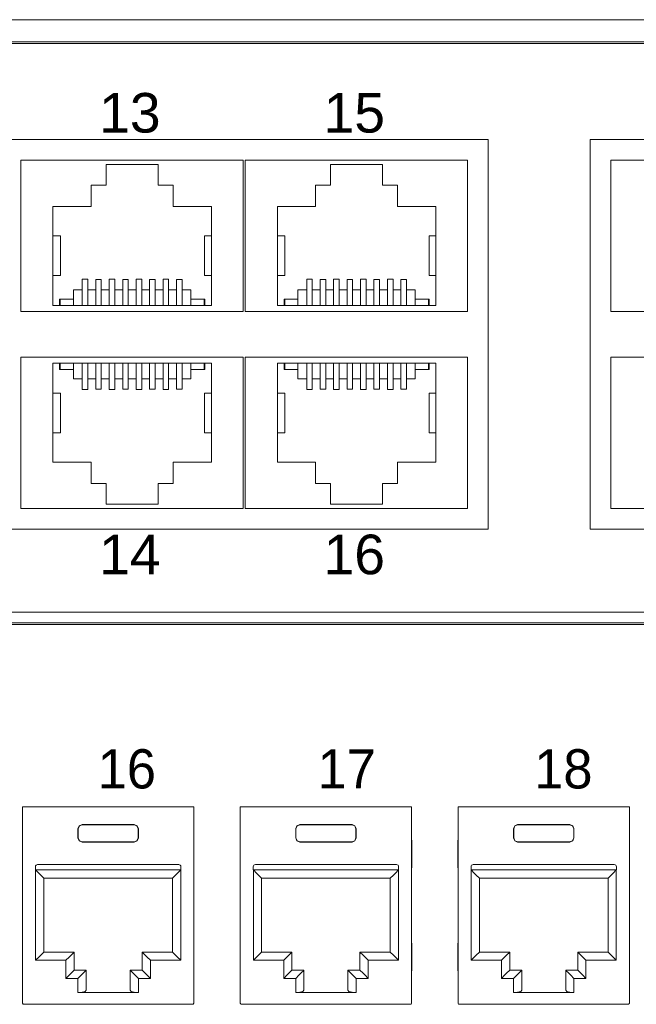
# Model space of a CAD drawing. Header units: millimetres. Extents: x 83969 to 164243, y -22860 to 4849.
# Tile 91 of 156: x 163453.09 to 163456.06, y -21365.36 to -21360.63. Entities that reach past the tile are written whole.
import ezdxf

# ---------------------------------------------------------------- set-up
doc = ezdxf.new("R2010")
doc.units = ezdxf.units.MM
doc.layers.get('0').update_dxf_attribs({"color": 251, "lineweight": 0})
doc.styles.add('_LANSTER_01', font='romans.shx')
doc.styles.add('Arial10', font='arial.ttf', dxfattribs={"height": 10})

# ---------------------------------------------------------------- blocks, each defined once
blk = doc.blocks.new('Panel modularny_24_port_1U')
at = {"color": 0}
for p, q in [((48.895, 4.445), (0, 4.445)), ((0, 0), (48.895, 0))]:
    blk.add_line(p, q, dxfattribs=at)
at = {"color": 0, "linetype": 'Continuous'}
for p, q in [((31.1159, 2.9564), (31.1348, 2.9564)), ((31.1159, 2.9564), (31.1159, 1.4553)), ((31.1348, 2.9564), (31.1379, 2.9564)), ((31.1379, 2.9564), (31.1453, 2.9564)), ((32.3985, 2.9564), (31.1453, 2.9564)), ((32.4058, 2.9564), (32.3985, 2.9564)), ((32.409, 2.9564), (32.4058, 2.9564)), ((32.4279, 2.9564), (32.409, 2.9564)), ((32.4279, 2.9564), (32.4279, 1.4553)), ((32.7828, 2.9564), (32.8017, 2.9564)), ((32.7828, 2.9564), (32.7828, 1.4553)), ((32.8017, 2.9564), (32.8048, 2.9564)), ((32.8048, 2.9564), (32.8122, 2.9564)), ((34.0653, 2.9564), (32.8122, 2.9564)), ((34.0727, 2.9564), (34.0653, 2.9564)), ((34.0758, 2.9564), (34.0727, 2.9564)), ((34.0947, 2.9564), (34.0758, 2.9564)), ((34.0947, 2.9564), (34.0947, 1.4553)), ((34.4497, 2.9564), (34.4686, 2.9564)), ((34.4497, 2.9564), (34.4497, 1.4553)), ((34.4686, 2.9564), (34.4717, 2.9564)), ((34.4717, 2.9564), (34.4791, 2.9564)), ((35.7322, 2.9564), (34.4791, 2.9564)), ((35.7396, 2.9564), (35.7322, 2.9564)), ((35.7427, 2.9564), (35.7396, 2.9564)), ((35.7616, 2.9564), (35.7427, 2.9564)), ((35.7616, 2.9564), (35.7616, 1.4553)), ((31.5409, 2.7884), (31.5501, 2.8107)), ((31.5409, 2.717), (31.5409, 2.7884)), ((31.5423, 2.7869), (31.5409, 2.7884)), ((31.5516, 2.8092), (31.5423, 2.7869)), ((31.5501, 2.8107), (31.5724, 2.8199)), ((31.5738, 2.8184), (31.5516, 2.8092)), ((31.5724, 2.8199), (31.9714, 2.8199)), ((31.5724, 2.8199), (31.5738, 2.8184)), ((31.9699, 2.8184), (31.5738, 2.8184)), ((31.9714, 2.8199), (31.9699, 2.8184)), ((31.9699, 2.8184), (31.9922, 2.8092)), ((31.9937, 2.8107), (31.9714, 2.8199)), ((31.9922, 2.8092), (32.0014, 2.7869)), ((32.0029, 2.7884), (31.9937, 2.8107)), ((32.0014, 2.7869), (32.0029, 2.7884)), ((32.0029, 2.717), (32.0029, 2.7884)), ((33.2077, 2.7884), (33.217, 2.8107)), ((33.2077, 2.717), (33.2077, 2.7884)), ((33.2092, 2.7869), (33.2077, 2.7884)), ((33.2184, 2.8092), (33.2092, 2.7869)), ((33.217, 2.8107), (33.2392, 2.8199)), ((33.2407, 2.8184), (33.2184, 2.8092)), ((33.2392, 2.8199), (33.6383, 2.8199)), ((33.2392, 2.8199), (33.2407, 2.8184)), ((33.6368, 2.8184), (33.2407, 2.8184)), ((33.6383, 2.8199), (33.6368, 2.8184)), ((33.6368, 2.8184), (33.6591, 2.8092)), ((33.6605, 2.8107), (33.6383, 2.8199)), ((33.6591, 2.8092), (33.6683, 2.7869)), ((33.6698, 2.7884), (33.6605, 2.8107)), ((33.6683, 2.7869), (33.6698, 2.7884)), ((33.6698, 2.717), (33.6698, 2.7884)), ((34.8746, 2.7884), (34.8838, 2.8107)), ((34.8746, 2.717), (34.8746, 2.7884)), ((34.8761, 2.7869), (34.8746, 2.7884)), ((34.8853, 2.8092), (34.8761, 2.7869)), ((34.8838, 2.8107), (34.9061, 2.8199)), ((34.9076, 2.8184), (34.8853, 2.8092)), ((34.9061, 2.8199), (35.3051, 2.8199)), ((34.9061, 2.8199), (34.9076, 2.8184)), ((35.3037, 2.8184), (34.9076, 2.8184)), ((35.3051, 2.8199), (35.3037, 2.8184)), ((35.3037, 2.8184), (35.326, 2.8092)), ((35.3274, 2.8107), (35.3051, 2.8199)), ((35.326, 2.8092), (35.3352, 2.7869)), ((35.3366, 2.7884), (35.3274, 2.8107)), ((35.3352, 2.7869), (35.3366, 2.7884)), ((35.3366, 2.717), (35.3366, 2.7884)), ((31.1159, 2.7126), (31.1152, 2.6904)), ((31.5423, 2.7184), (31.5409, 2.717)), ((31.5501, 2.6947), (31.5409, 2.717)), ((31.5423, 2.7184), (31.5423, 2.7869)), ((31.5423, 2.7184), (31.5516, 2.6962)), ((32.0014, 2.7184), (31.9922, 2.6962)), ((31.9937, 2.6947), (32.0029, 2.717)), ((32.0014, 2.7184), (32.0014, 2.7869)), ((32.0014, 2.7184), (32.0029, 2.717)), ((32.4285, 2.6904), (32.4279, 2.7126)), ((32.7828, 2.7126), (32.7821, 2.6904)), ((33.2092, 2.7184), (33.2077, 2.717)), ((33.217, 2.6947), (33.2077, 2.717)), ((33.2092, 2.7184), (33.2092, 2.7869)), ((33.2092, 2.7184), (33.2184, 2.6962)), ((33.6683, 2.7184), (33.6591, 2.6962)), ((33.6605, 2.6947), (33.6698, 2.717)), ((33.6683, 2.7184), (33.6683, 2.7869)), ((33.6683, 2.7184), (33.6698, 2.717)), ((34.0954, 2.6904), (34.0947, 2.7126)), ((34.4497, 2.7126), (34.449, 2.6904)), ((34.8761, 2.7184), (34.8746, 2.717)), ((34.8838, 2.6947), (34.8746, 2.717)), ((34.8761, 2.7184), (34.8761, 2.7869)), ((34.8761, 2.7184), (34.8853, 2.6962)), ((35.3352, 2.7184), (35.326, 2.6962)), ((35.3274, 2.6947), (35.3366, 2.717)), ((35.3352, 2.7184), (35.3352, 2.7869)), ((35.3352, 2.7184), (35.3366, 2.717)), ((35.7623, 2.6904), (35.7616, 2.7126)), ((31.1152, 2.6904), (31.115, 2.662)), ((31.115, 2.662), (31.115, 2.5255)), ((31.5724, 2.6855), (31.5501, 2.6947)), ((31.5516, 2.6962), (31.5738, 2.687)), ((31.5738, 2.687), (31.5724, 2.6855)), ((31.5724, 2.6855), (31.9714, 2.6855)), ((31.9699, 2.687), (31.5738, 2.687)), ((31.9922, 2.6962), (31.9699, 2.687)), ((31.9699, 2.687), (31.9714, 2.6855)), ((31.9714, 2.6855), (31.9937, 2.6947)), ((32.4288, 2.662), (32.4285, 2.6904)), ((32.4288, 2.662), (32.4288, 2.5255)), ((32.7821, 2.6904), (32.7819, 2.662)), ((32.7819, 2.662), (32.7819, 2.5255)), ((33.2392, 2.6855), (33.217, 2.6947)), ((33.2184, 2.6962), (33.2407, 2.687)), ((33.2407, 2.687), (33.2392, 2.6855)), ((33.2392, 2.6855), (33.6383, 2.6855)), ((33.6368, 2.687), (33.2407, 2.687)), ((33.6591, 2.6962), (33.6368, 2.687)), ((33.6368, 2.687), (33.6383, 2.6855)), ((33.6383, 2.6855), (33.6605, 2.6947)), ((34.0956, 2.662), (34.0954, 2.6904)), ((34.0956, 2.662), (34.0956, 2.5255)), ((34.449, 2.6904), (34.4487, 2.662)), ((34.4487, 2.662), (34.4487, 2.5255)), ((34.9061, 2.6855), (34.8838, 2.6947)), ((34.8853, 2.6962), (34.9076, 2.687)), ((34.9076, 2.687), (34.9061, 2.6855)), ((34.9061, 2.6855), (35.3051, 2.6855)), ((35.3037, 2.687), (34.9076, 2.687)), ((35.326, 2.6962), (35.3037, 2.687)), ((35.3037, 2.687), (35.3051, 2.6855)), ((35.3051, 2.6855), (35.3274, 2.6947)), ((35.7625, 2.662), (35.7623, 2.6904)), ((35.7625, 2.662), (35.7625, 2.5255)), ((31.115, 2.5255), (31.1152, 2.4971)), ((31.1152, 2.4971), (31.1159, 2.4749)), ((31.2154, 2.4973), (31.2154, 2.4721)), ((32.3116, 2.5141), (31.2322, 2.5141)), ((32.3284, 2.4973), (32.3284, 2.4721)), ((32.4279, 2.4749), (32.4285, 2.4971)), ((32.4285, 2.4971), (32.4288, 2.5255)), ((32.7819, 2.5255), (32.7821, 2.4971)), ((32.7821, 2.4971), (32.7828, 2.4749)), ((32.8822, 2.4973), (32.8822, 2.4721)), ((33.9785, 2.5141), (32.899, 2.5141)), ((33.9953, 2.4973), (33.9953, 2.4721)), ((34.0947, 2.4749), (34.0954, 2.4971)), ((34.0954, 2.4971), (34.0956, 2.5255)), ((34.4487, 2.5255), (34.449, 2.4971)), ((34.449, 2.4971), (34.4497, 2.4749)), ((34.5491, 2.4973), (34.5491, 2.4721)), ((35.6454, 2.5141), (34.5659, 2.5141)), ((35.6622, 2.4973), (35.6622, 2.4721)), ((35.7616, 2.4749), (35.7623, 2.4971)), ((35.7623, 2.4971), (35.7625, 2.5255)), ((32.3284, 2.4721), (31.2154, 2.4721)), ((31.2164, 2.4721), (31.2405, 2.4479)), ((31.2164, 1.7811), (31.2164, 2.4721)), ((31.2405, 2.4479), (31.261, 2.4275)), ((31.261, 2.4275), (31.2746, 2.4138)), ((31.2746, 2.4138), (31.2794, 2.4091)), ((32.2692, 2.4138), (32.2644, 2.4091)), ((32.2828, 2.4275), (32.2692, 2.4138)), ((32.3032, 2.4479), (32.2828, 2.4275)), ((32.3274, 2.4721), (32.3032, 2.4479)), ((32.3274, 1.7811), (32.3274, 2.4721)), ((33.9953, 2.4721), (32.8822, 2.4721)), ((32.8833, 2.4721), (32.9074, 2.4479)), ((32.8833, 1.7811), (32.8833, 2.4721)), ((32.9074, 2.4479), (32.9278, 2.4275)), ((32.9278, 2.4275), (32.9415, 2.4138)), ((32.9415, 2.4138), (32.9463, 2.4091)), ((33.936, 2.4138), (33.9312, 2.4091)), ((33.9497, 2.4275), (33.936, 2.4138)), ((33.9701, 2.4479), (33.9497, 2.4275)), ((33.9942, 2.4721), (33.9701, 2.4479)), ((33.9942, 1.7811), (33.9942, 2.4721)), ((35.6622, 2.4721), (34.5491, 2.4721)), ((34.5502, 2.4721), (34.5743, 2.4479)), ((34.5502, 1.7811), (34.5502, 2.4721)), ((34.5743, 2.4479), (34.5947, 2.4275)), ((34.5947, 2.4275), (34.6084, 2.4138)), ((34.6084, 2.4138), (34.6132, 2.4091)), ((35.6029, 2.4138), (35.5981, 2.4091)), ((35.6166, 2.4275), (35.6029, 2.4138)), ((35.637, 2.4479), (35.6166, 2.4275)), ((35.6611, 2.4721), (35.637, 2.4479)), ((35.6611, 1.7811), (35.6611, 2.4721)), ((31.2794, 2.4091), (31.2794, 1.8441)), ((31.2794, 2.4091), (32.2644, 2.4091)), ((32.2644, 2.4091), (32.2644, 1.8441)), ((32.9463, 2.4091), (32.9463, 1.8441)), ((32.9463, 2.4091), (33.9312, 2.4091)), ((33.9312, 2.4091), (33.9312, 1.8441)), ((34.6132, 2.4091), (34.6132, 1.8441)), ((34.6132, 2.4091), (35.5981, 2.4091)), ((35.5981, 2.4091), (35.5981, 1.8441)), ((31.1152, 1.9036), (31.115, 1.8752)), ((31.1159, 1.9259), (31.1152, 1.9036)), ((32.4285, 1.9036), (32.4279, 1.9259)), ((32.4288, 1.8752), (32.4285, 1.9036)), ((32.7821, 1.9036), (32.7819, 1.8752)), ((32.7828, 1.9259), (32.7821, 1.9036)), ((34.0954, 1.9036), (34.0947, 1.9259)), ((34.0956, 1.8752), (34.0954, 1.9036)), ((34.449, 1.9036), (34.4487, 1.8752)), ((34.4497, 1.9259), (34.449, 1.9036)), ((35.7623, 1.9036), (35.7616, 1.9259)), ((35.7625, 1.8752), (35.7623, 1.9036)), ((31.115, 1.8752), (31.115, 1.7387)), ((31.261, 1.8257), (31.2405, 1.8052)), ((31.2746, 1.8393), (31.261, 1.8257)), ((31.2794, 1.8441), (31.2746, 1.8393)), ((31.5115, 1.8441), (31.2794, 1.8441)), ((31.493, 1.8257), (31.4726, 1.8052)), ((31.5067, 1.8393), (31.493, 1.8257)), ((31.5115, 1.8441), (31.5067, 1.8393)), ((31.5115, 1.7055), (31.5115, 1.8441)), ((32.0323, 1.7055), (32.0323, 1.8441)), ((32.0323, 1.8441), (32.2644, 1.8441)), ((32.0323, 1.8441), (32.0371, 1.8393)), ((32.0371, 1.8393), (32.0507, 1.8257)), ((32.0507, 1.8257), (32.0712, 1.8052)), ((32.2644, 1.8441), (32.2692, 1.8393)), ((32.2692, 1.8393), (32.2828, 1.8257)), ((32.2828, 1.8257), (32.3032, 1.8052)), ((32.4288, 1.8752), (32.4288, 1.7387)), ((32.7819, 1.8752), (32.7819, 1.7387)), ((32.9278, 1.8257), (32.9074, 1.8052)), ((32.9415, 1.8393), (32.9278, 1.8257)), ((32.9463, 1.8441), (32.9415, 1.8393)), ((33.1783, 1.8441), (32.9463, 1.8441)), ((33.1599, 1.8257), (33.1395, 1.8052)), ((33.1735, 1.8393), (33.1599, 1.8257)), ((33.1783, 1.8441), (33.1735, 1.8393)), ((33.1783, 1.7055), (33.1783, 1.8441)), ((33.6992, 1.7055), (33.6992, 1.8441)), ((33.6992, 1.8441), (33.9312, 1.8441)), ((33.6992, 1.8441), (33.704, 1.8393)), ((33.704, 1.8393), (33.7176, 1.8257)), ((33.7176, 1.8257), (33.7381, 1.8052)), ((33.9312, 1.8441), (33.936, 1.8393)), ((33.936, 1.8393), (33.9497, 1.8257)), ((33.9497, 1.8257), (33.9701, 1.8052)), ((34.0956, 1.8752), (34.0956, 1.7387)), ((34.4487, 1.8752), (34.4487, 1.7387)), ((34.5947, 1.8257), (34.5743, 1.8052)), ((34.6084, 1.8393), (34.5947, 1.8257)), ((34.6132, 1.8441), (34.6084, 1.8393)), ((34.8452, 1.8441), (34.6132, 1.8441)), ((34.8268, 1.8257), (34.8063, 1.8052)), ((34.8404, 1.8393), (34.8268, 1.8257)), ((34.8452, 1.8441), (34.8404, 1.8393)), ((34.8452, 1.7055), (34.8452, 1.8441)), ((35.366, 1.7055), (35.366, 1.8441)), ((35.366, 1.8441), (35.5981, 1.8441)), ((35.366, 1.8441), (35.3708, 1.8393)), ((35.3708, 1.8393), (35.3845, 1.8257)), ((35.3845, 1.8257), (35.4049, 1.8052)), ((35.5981, 1.8441), (35.6029, 1.8393)), ((35.6029, 1.8393), (35.6166, 1.8257)), ((35.6166, 1.8257), (35.637, 1.8052)), ((35.7625, 1.8752), (35.7625, 1.7387)), ((31.115, 1.7387), (31.1152, 1.7104)), ((31.2405, 1.8052), (31.2164, 1.7811)), ((31.2164, 1.7811), (31.4485, 1.7811)), ((31.4726, 1.8052), (31.4485, 1.7811)), ((31.4485, 1.7811), (31.4485, 1.6425)), ((32.0712, 1.8052), (32.0953, 1.7811)), ((32.3274, 1.7811), (32.0953, 1.7811)), ((32.0953, 1.7811), (32.0953, 1.6425)), ((32.3032, 1.8052), (32.3274, 1.7811)), ((32.4285, 1.7104), (32.4288, 1.7387)), ((32.7819, 1.7387), (32.7821, 1.7104)), ((32.9074, 1.8052), (32.8833, 1.7811)), ((32.8833, 1.7811), (33.1153, 1.7811)), ((33.1395, 1.8052), (33.1153, 1.7811)), ((33.1153, 1.7811), (33.1153, 1.6425)), ((33.7381, 1.8052), (33.7622, 1.7811)), ((33.9942, 1.7811), (33.7622, 1.7811)), ((33.7622, 1.7811), (33.7622, 1.6425)), ((33.9701, 1.8052), (33.9942, 1.7811)), ((34.0954, 1.7104), (34.0956, 1.7387)), ((34.4487, 1.7387), (34.449, 1.7104)), ((34.5743, 1.8052), (34.5502, 1.7811)), ((34.5502, 1.7811), (34.7822, 1.7811)), ((34.8063, 1.8052), (34.7822, 1.7811)), ((34.7822, 1.7811), (34.7822, 1.6425)), ((35.4049, 1.8052), (35.429, 1.7811)), ((35.6611, 1.7811), (35.429, 1.7811)), ((35.429, 1.7811), (35.429, 1.6425)), ((35.637, 1.8052), (35.6611, 1.7811)), ((35.7623, 1.7104), (35.7625, 1.7387)), ((31.1152, 1.7104), (31.1159, 1.6881)), ((31.4485, 1.6425), (31.4726, 1.6666)), ((31.4726, 1.6666), (31.493, 1.6871)), ((31.493, 1.6871), (31.5067, 1.7007)), ((31.5067, 1.7007), (31.5115, 1.7055)), ((31.6039, 1.7055), (31.5115, 1.7055)), ((31.5409, 1.6425), (31.565, 1.6666)), ((31.565, 1.6666), (31.5854, 1.6871)), ((31.5854, 1.6871), (31.5991, 1.7007)), ((31.5991, 1.7007), (31.6039, 1.7055)), ((31.6039, 1.7055), (31.6039, 1.5517)), ((31.9399, 1.7055), (32.0323, 1.7055)), ((31.9399, 1.7055), (31.9399, 1.5517)), ((31.9447, 1.7007), (31.9399, 1.7055)), ((31.9583, 1.6871), (31.9447, 1.7007)), ((31.9788, 1.6666), (31.9583, 1.6871)), ((32.0029, 1.6425), (31.9788, 1.6666)), ((32.0371, 1.7007), (32.0323, 1.7055)), ((32.0507, 1.6871), (32.0371, 1.7007)), ((32.0712, 1.6666), (32.0507, 1.6871)), ((32.0953, 1.6425), (32.0712, 1.6666)), ((32.4279, 1.6881), (32.4285, 1.7104)), ((32.7821, 1.7104), (32.7828, 1.6881)), ((33.1153, 1.6425), (33.1395, 1.6666)), ((33.1395, 1.6666), (33.1599, 1.6871)), ((33.1599, 1.6871), (33.1735, 1.7007)), ((33.1735, 1.7007), (33.1783, 1.7055)), ((33.2707, 1.7055), (33.1783, 1.7055)), ((33.2077, 1.6425), (33.2319, 1.6666)), ((33.2319, 1.6666), (33.2523, 1.6871)), ((33.2523, 1.6871), (33.266, 1.7007)), ((33.266, 1.7007), (33.2707, 1.7055)), ((33.2707, 1.7055), (33.2707, 1.5517)), ((33.6068, 1.7055), (33.6992, 1.7055)), ((33.6068, 1.7055), (33.6068, 1.5517)), ((33.6116, 1.7007), (33.6068, 1.7055)), ((33.6252, 1.6871), (33.6116, 1.7007)), ((33.6457, 1.6666), (33.6252, 1.6871)), ((33.6698, 1.6425), (33.6457, 1.6666)), ((33.704, 1.7007), (33.6992, 1.7055)), ((33.7176, 1.6871), (33.704, 1.7007)), ((33.7381, 1.6666), (33.7176, 1.6871)), ((33.7622, 1.6425), (33.7381, 1.6666)), ((34.0947, 1.6881), (34.0954, 1.7104)), ((34.449, 1.7104), (34.4497, 1.6881)), ((34.7822, 1.6425), (34.8063, 1.6666)), ((34.8063, 1.6666), (34.8268, 1.6871)), ((34.8268, 1.6871), (34.8404, 1.7007)), ((34.8404, 1.7007), (34.8452, 1.7055)), ((34.9376, 1.7055), (34.8452, 1.7055)), ((34.8746, 1.6425), (34.8987, 1.6666)), ((34.8987, 1.6666), (34.9192, 1.6871)), ((34.9192, 1.6871), (34.9328, 1.7007)), ((34.9328, 1.7007), (34.9376, 1.7055)), ((34.9376, 1.7055), (34.9376, 1.5517)), ((35.2736, 1.7055), (35.366, 1.7055)), ((35.2736, 1.7055), (35.2736, 1.5517)), ((35.2784, 1.7007), (35.2736, 1.7055)), ((35.2921, 1.6871), (35.2784, 1.7007)), ((35.3125, 1.6666), (35.2921, 1.6871)), ((35.3366, 1.6425), (35.3125, 1.6666)), ((35.3708, 1.7007), (35.366, 1.7055)), ((35.3845, 1.6871), (35.3708, 1.7007)), ((35.4049, 1.6666), (35.3845, 1.6871)), ((35.429, 1.6425), (35.4049, 1.6666)), ((35.7616, 1.6881), (35.7623, 1.7104)), ((31.4485, 1.6425), (31.5409, 1.6425)), ((31.5409, 1.5349), (31.5409, 1.6425)), ((32.0953, 1.6425), (32.0029, 1.6425)), ((32.0029, 1.5349), (32.0029, 1.6425)), ((33.1153, 1.6425), (33.2077, 1.6425)), ((33.2077, 1.5349), (33.2077, 1.6425)), ((33.7622, 1.6425), (33.6698, 1.6425)), ((33.6698, 1.5349), (33.6698, 1.6425)), ((34.7822, 1.6425), (34.8746, 1.6425)), ((34.8746, 1.5349), (34.8746, 1.6425)), ((35.429, 1.6425), (35.3366, 1.6425)), ((35.3366, 1.5349), (35.3366, 1.6425)), ((31.5724, 1.5371), (31.5409, 1.5349)), ((32.0029, 1.5349), (31.5409, 1.5349)), ((31.5954, 1.5433), (31.5724, 1.5371)), ((31.6039, 1.5517), (31.5954, 1.5433)), ((31.9399, 1.5517), (31.9483, 1.5433)), ((31.9483, 1.5433), (31.9714, 1.5371)), ((31.9714, 1.5371), (32.0029, 1.5349)), ((33.2392, 1.5371), (33.2077, 1.5349)), ((33.6698, 1.5349), (33.2077, 1.5349)), ((33.2623, 1.5433), (33.2392, 1.5371)), ((33.2707, 1.5517), (33.2623, 1.5433)), ((33.6068, 1.5517), (33.6152, 1.5433)), ((33.6152, 1.5433), (33.6383, 1.5371)), ((33.6383, 1.5371), (33.6698, 1.5349)), ((34.9061, 1.5371), (34.8746, 1.5349)), ((35.3366, 1.5349), (34.8746, 1.5349)), ((34.9292, 1.5433), (34.9061, 1.5371)), ((34.9376, 1.5517), (34.9292, 1.5433)), ((35.2736, 1.5517), (35.2821, 1.5433)), ((35.2821, 1.5433), (35.3051, 1.5371)), ((35.3051, 1.5371), (35.3366, 1.5349)), ((31.1159, 1.4551), (31.1159, 1.4553)), ((31.1159, 1.4551), (31.1159, 1.4548)), ((31.1159, 1.4548), (31.116, 1.4541)), ((31.116, 1.4541), (31.1162, 1.4528)), ((31.1162, 1.4528), (31.1175, 1.4495)), ((31.1175, 1.4495), (31.1199, 1.4469)), ((31.1199, 1.4469), (31.1229, 1.4452)), ((31.1229, 1.4452), (31.1264, 1.4446)), ((31.1264, 1.4446), (31.1264, 1.4446)), ((31.1264, 1.4446), (32.4174, 1.4446)), ((32.4208, 1.4452), (32.4174, 1.4446)), ((32.4174, 1.4446), (32.4174, 1.4446)), ((32.4239, 1.4469), (32.4208, 1.4452)), ((32.4262, 1.4495), (32.4239, 1.4469)), ((32.4276, 1.4528), (32.4262, 1.4495)), ((32.4278, 1.4541), (32.4276, 1.4528)), ((32.4279, 1.4548), (32.4278, 1.4541)), ((32.4279, 1.4551), (32.4279, 1.4553)), ((32.4279, 1.4551), (32.4279, 1.4548)), ((32.7828, 1.4551), (32.7828, 1.4553)), ((32.7828, 1.4551), (32.7828, 1.4548)), ((32.7828, 1.4548), (32.7828, 1.4541)), ((32.7828, 1.4541), (32.783, 1.4528)), ((32.783, 1.4528), (32.7844, 1.4495)), ((32.7844, 1.4495), (32.7867, 1.4469)), ((32.7867, 1.4469), (32.7898, 1.4452)), ((32.7898, 1.4452), (32.7933, 1.4446)), ((32.7933, 1.4446), (32.7933, 1.4446)), ((32.7933, 1.4446), (34.0842, 1.4446)), ((34.0877, 1.4452), (34.0842, 1.4446)), ((34.0842, 1.4446), (34.0842, 1.4446)), ((34.0908, 1.4469), (34.0877, 1.4452)), ((34.0931, 1.4495), (34.0908, 1.4469)), ((34.0945, 1.4528), (34.0931, 1.4495)), ((34.0947, 1.4541), (34.0945, 1.4528)), ((34.0947, 1.4551), (34.0947, 1.4553)), ((34.0947, 1.4551), (34.0947, 1.4548)), ((34.0947, 1.4548), (34.0947, 1.4541)), ((34.4497, 1.4551), (34.4497, 1.4553)), ((34.4497, 1.4551), (34.4497, 1.4548)), ((34.4497, 1.4548), (34.4497, 1.4541)), ((34.4497, 1.4541), (34.4499, 1.4528)), ((34.4499, 1.4528), (34.4513, 1.4495)), ((34.4513, 1.4495), (34.4536, 1.4469)), ((34.4536, 1.4469), (34.4567, 1.4452)), ((34.4567, 1.4452), (34.4602, 1.4446)), ((34.4602, 1.4446), (34.4602, 1.4446)), ((34.4602, 1.4446), (35.7511, 1.4446)), ((35.7546, 1.4452), (35.7511, 1.4446)), ((35.7511, 1.4446), (35.7511, 1.4446)), ((35.7576, 1.4469), (35.7546, 1.4452)), ((35.76, 1.4495), (35.7576, 1.4469)), ((35.7613, 1.4528), (35.76, 1.4495)), ((35.7615, 1.4541), (35.7613, 1.4528)), ((35.7616, 1.4548), (35.7615, 1.4541)), ((35.7616, 1.4551), (35.7616, 1.4553)), ((35.7616, 1.4551), (35.7616, 1.4548))]:
    blk.add_line(p, q, dxfattribs=at)
for centre, start, end in [((31.2322, 2.4973), 90, 180), ((32.3116, 2.4973), 0, 90), ((32.899, 2.4973), 90, 180), ((33.9785, 2.4973), 0, 90), ((34.5659, 2.4973), 90, 180), ((35.6454, 2.4973), 0, 90)]:
    blk.add_arc(centre, 0.0168, start, end, dxfattribs=at)
at = {"color": 0, "char_height": 0.3, "attachment_point": 1, "style": '_LANSTER_01'}
for s, insert in [('\\A1;{\\fHP Simplified|b0|i0|c238|p34;16}', (31.6917, 3.3959)), ('\\A1;{\\fHP Simplified|b0|i0|c238|p34;17}', (33.3742, 3.3959)), ('\\A1;{\\fHP Simplified|b0|i0|c238|p34;18}', (35.0328, 3.3959))]:
    blk.add_mtext_dynamic_manual_height_columns(s, width=0.466049, gutter_width=6, heights=[0], dxfattribs=dict(at, insert=insert))
blk = doc.blocks.new('Switch 24xGE')
at = {"color": 144}
for points in [[(-306.45, 0), (0, 0), (0, 27.955), (-306.45, 27.955)], [(-135.1, 23.252), (-90, 23.252), (-90, 4.506), (-135.1, 4.506)], [(-85.1, 23.252), (-40, 23.252), (-40, 4.506), (-85.1, 4.506)]]:
    blk.add_lwpolyline(points, close=True, dxfattribs=at)
blk.add_lwpolyline([(-272.449, 27.876), (-34, 27.876), (-34, -0.079), (-272.449, -0.079)], close=True)
for points in [[(-101.8, 22.252), (-101.8, 14.981), (-112.5, 14.981), (-112.5, 22.252), (-101.8, 22.252)], [(-110.946, 15.259), (-110.946, 20.026), (-109.11, 20.026), (-109.11, 21.054), (-108.386, 21.054), (-108.386, 22.053), (-105.884, 22.053), (-105.884, 21.054), (-105.16, 21.054), (-105.16, 20.026), (-103.323, 20.026), (-103.323, 15.259), (-110.946, 15.259), (-110.627, 15.259), (-110.627, 15.576), (-110.596, 15.576), (-110.596, 15.259), (-110.596, 15.576), (-109.961, 15.576), (-109.961, 15.259), (-109.961, 16.021), (-109.535, 16.021), (-109.535, 15.259), (-109.535, 16.54), (-109.268, 16.54), (-109.268, 15.259), (-109.268, 16.021), (-108.887, 16.021), (-108.887, 15.259), (-108.887, 16.52), (-108.621, 16.52), (-108.621, 15.259), (-108.621, 16.021), (-108.24, 16.021), (-108.24, 15.259), (-108.24, 16.54), (-107.973, 16.54), (-107.973, 15.259), (-107.973, 16.021), (-107.592, 16.021), (-107.592, 15.259), (-107.592, 16.52), (-107.325, 16.52), (-107.325, 15.259), (-107.325, 16.021), (-106.944, 16.021), (-106.944, 15.259), (-106.944, 16.54), (-106.678, 16.54), (-106.678, 15.259), (-106.678, 16.021), (-106.297, 16.021), (-106.297, 15.259), (-106.297, 16.52), (-106.03, 16.52), (-106.03, 15.259), (-106.03, 16.021), (-105.649, 16.021), (-105.649, 15.259), (-105.649, 16.54), (-105.382, 16.54), (-105.382, 15.259), (-105.382, 16.021), (-105.001, 16.021), (-105.001, 15.259), (-105.001, 16.52), (-104.735, 16.52), (-104.735, 15.259), (-104.735, 16.021), (-104.309, 16.021), (-104.309, 15.259), (-104.309, 15.576), (-103.674, 15.576), (-103.674, 15.259), (-103.674, 15.576), (-103.642, 15.576), (-103.642, 15.259)], [(-91, 22.252), (-91, 14.981), (-101.7, 14.981), (-101.7, 22.252), (-91, 22.252)], [(-100.146, 15.259), (-100.146, 20.026), (-98.31, 20.026), (-98.31, 21.054), (-97.586, 21.054), (-97.586, 22.053), (-95.084, 22.053), (-95.084, 21.054), (-94.36, 21.054), (-94.36, 20.026), (-92.523, 20.026), (-92.523, 15.259), (-100.146, 15.259), (-99.827, 15.259), (-99.827, 15.576), (-99.796, 15.576), (-99.796, 15.259), (-99.796, 15.576), (-99.161, 15.576), (-99.161, 15.259), (-99.161, 16.021), (-98.735, 16.021), (-98.735, 15.259), (-98.735, 16.54), (-98.468, 16.54), (-98.468, 15.259), (-98.468, 16.021), (-98.087, 16.021), (-98.087, 15.259), (-98.087, 16.52), (-97.821, 16.52), (-97.821, 15.259), (-97.821, 16.021), (-97.44, 16.021), (-97.44, 15.259), (-97.44, 16.54), (-97.173, 16.54), (-97.173, 15.259), (-97.173, 16.021), (-96.792, 16.021), (-96.792, 15.259), (-96.792, 16.52), (-96.525, 16.52), (-96.525, 15.259), (-96.525, 16.021), (-96.144, 16.021), (-96.144, 15.259), (-96.144, 16.54), (-95.878, 16.54), (-95.878, 15.259), (-95.878, 16.021), (-95.497, 16.021), (-95.497, 15.259), (-95.497, 16.52), (-95.23, 16.52), (-95.23, 15.259), (-95.23, 16.021), (-94.849, 16.021), (-94.849, 15.259), (-94.849, 16.54), (-94.582, 16.54), (-94.582, 15.259), (-94.582, 16.021), (-94.201, 16.021), (-94.201, 15.259), (-94.201, 16.52), (-93.935, 16.52), (-93.935, 15.259), (-93.935, 16.021), (-93.509, 16.021), (-93.509, 15.259), (-93.509, 15.576), (-92.874, 15.576), (-92.874, 15.259), (-92.874, 15.576), (-92.842, 15.576), (-92.842, 15.259)], [(-73.4, 22.252), (-73.4, 14.981), (-84.1, 14.981), (-84.1, 22.252), (-73.4, 22.252)], [(-110.946, 18.616), (-110.591, 18.616), (-110.591, 16.713), (-110.946, 16.713)], [(-103.323, 18.616), (-103.647, 18.616), (-103.647, 16.713), (-103.323, 16.713)], [(-100.146, 18.616), (-99.791, 18.616), (-99.791, 16.713), (-100.146, 16.713)], [(-92.523, 18.616), (-92.847, 18.616), (-92.847, 16.713), (-92.523, 16.713)], [(-101.8, 5.506), (-101.8, 12.777), (-112.5, 12.777), (-112.5, 5.506), (-101.8, 5.506)], [(-110.946, 12.5), (-110.946, 7.733), (-109.11, 7.733), (-109.11, 6.704), (-108.386, 6.704), (-108.386, 5.705), (-105.884, 5.705), (-105.884, 6.704), (-105.16, 6.704), (-105.16, 7.733), (-103.323, 7.733), (-103.323, 12.5), (-110.946, 12.5), (-110.627, 12.5), (-110.627, 12.182), (-110.596, 12.182), (-110.596, 12.5), (-110.596, 12.182), (-109.961, 12.182), (-109.961, 12.5), (-109.961, 11.738), (-109.535, 11.738), (-109.535, 12.5), (-109.535, 11.219), (-109.268, 11.219), (-109.268, 12.5), (-109.268, 11.738), (-108.887, 11.738), (-108.887, 12.5), (-108.887, 11.239), (-108.621, 11.239), (-108.621, 12.5), (-108.621, 11.738), (-108.24, 11.738), (-108.24, 12.5), (-108.24, 11.218), (-107.973, 11.218), (-107.973, 12.5), (-107.973, 11.738), (-107.592, 11.738), (-107.592, 12.5), (-107.592, 11.239), (-107.325, 11.239), (-107.325, 12.5), (-107.325, 11.738), (-106.944, 11.738), (-106.944, 12.5), (-106.944, 11.218), (-106.678, 11.218), (-106.678, 12.5), (-106.678, 11.738), (-106.297, 11.738), (-106.297, 12.5), (-106.297, 11.239), (-106.03, 11.239), (-106.03, 12.5), (-106.03, 11.738), (-105.649, 11.738), (-105.649, 12.5), (-105.649, 11.218), (-105.382, 11.218), (-105.382, 12.5), (-105.382, 11.738), (-105.001, 11.738), (-105.001, 12.5), (-105.001, 11.239), (-104.735, 11.239), (-104.735, 12.5), (-104.735, 11.738), (-104.309, 11.738), (-104.309, 12.5), (-104.309, 12.182), (-103.674, 12.182), (-103.674, 12.5), (-103.674, 12.182), (-103.642, 12.182), (-103.642, 12.5)], [(-91, 5.506), (-91, 12.777), (-101.7, 12.777), (-101.7, 5.506), (-91, 5.506)], [(-100.146, 12.5), (-100.146, 7.733), (-98.31, 7.733), (-98.31, 6.704), (-97.586, 6.704), (-97.586, 5.705), (-95.084, 5.705), (-95.084, 6.704), (-94.36, 6.704), (-94.36, 7.733), (-92.523, 7.733), (-92.523, 12.5), (-100.146, 12.5), (-99.827, 12.5), (-99.827, 12.182), (-99.796, 12.182), (-99.796, 12.5), (-99.796, 12.182), (-99.161, 12.182), (-99.161, 12.5), (-99.161, 11.738), (-98.735, 11.738), (-98.735, 12.5), (-98.735, 11.219), (-98.468, 11.219), (-98.468, 12.5), (-98.468, 11.738), (-98.087, 11.738), (-98.087, 12.5), (-98.087, 11.239), (-97.821, 11.239), (-97.821, 12.5), (-97.821, 11.738), (-97.44, 11.738), (-97.44, 12.5), (-97.44, 11.218), (-97.173, 11.218), (-97.173, 12.5), (-97.173, 11.738), (-96.792, 11.738), (-96.792, 12.5), (-96.792, 11.239), (-96.525, 11.239), (-96.525, 12.5), (-96.525, 11.738), (-96.144, 11.738), (-96.144, 12.5), (-96.144, 11.218), (-95.878, 11.218), (-95.878, 12.5), (-95.878, 11.738), (-95.497, 11.738), (-95.497, 12.5), (-95.497, 11.239), (-95.23, 11.239), (-95.23, 12.5), (-95.23, 11.738), (-94.849, 11.738), (-94.849, 12.5), (-94.849, 11.218), (-94.582, 11.218), (-94.582, 12.5), (-94.582, 11.738), (-94.201, 11.738), (-94.201, 12.5), (-94.201, 11.239), (-93.935, 11.239), (-93.935, 12.5), (-93.935, 11.738), (-93.509, 11.738), (-93.509, 12.5), (-93.509, 12.182), (-92.874, 12.182), (-92.874, 12.5), (-92.874, 12.182), (-92.842, 12.182), (-92.842, 12.5)], [(-73.4, 5.506), (-73.4, 12.777), (-84.1, 12.777), (-84.1, 5.506), (-73.4, 5.506)], [(-110.946, 9.143), (-110.591, 9.143), (-110.591, 11.045), (-110.946, 11.045)], [(-103.323, 9.143), (-103.647, 9.143), (-103.647, 11.045), (-103.323, 11.045)], [(-100.146, 9.143), (-99.791, 9.143), (-99.791, 11.045), (-100.146, 11.045)], [(-92.523, 9.143), (-92.847, 9.143), (-92.847, 11.045), (-92.523, 11.045)]]:
    blk.add_lwpolyline(points, dxfattribs=at)
at = {"color": 144, "style": 'Arial10'}
for s, p in [('13', (-108.726, 23.585)), ('15', (-97.926, 23.585)), ('16', (-97.926, 2.337)), ('14', (-108.726, 2.337))]:
    blk.add_text(s, height=1.905, dxfattribs=at).set_placement(p)

msp = doc.modelspace()

# ---------------------------------------------------------------- block references
for name, p, xscale, yscale, zscale in [('Panel modularny_24_port_1U', (163433.539, -21360.6262), 0.6288112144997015, 0.6288112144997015, 0.6288112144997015), ('Switch 24xGE', (163464.3466, -21363.5278), 0.1, 0.1, 0.1), ('Panel modularny_24_port_1U', (163433.539, -21366.2713), 0.6288112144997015, 0.6288112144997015, 0.6288112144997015)]:
    msp.add_blockref(name, p, dxfattribs=dict(xscale=xscale, yscale=yscale, zscale=zscale))

doc.saveas('drawing.dxf')
